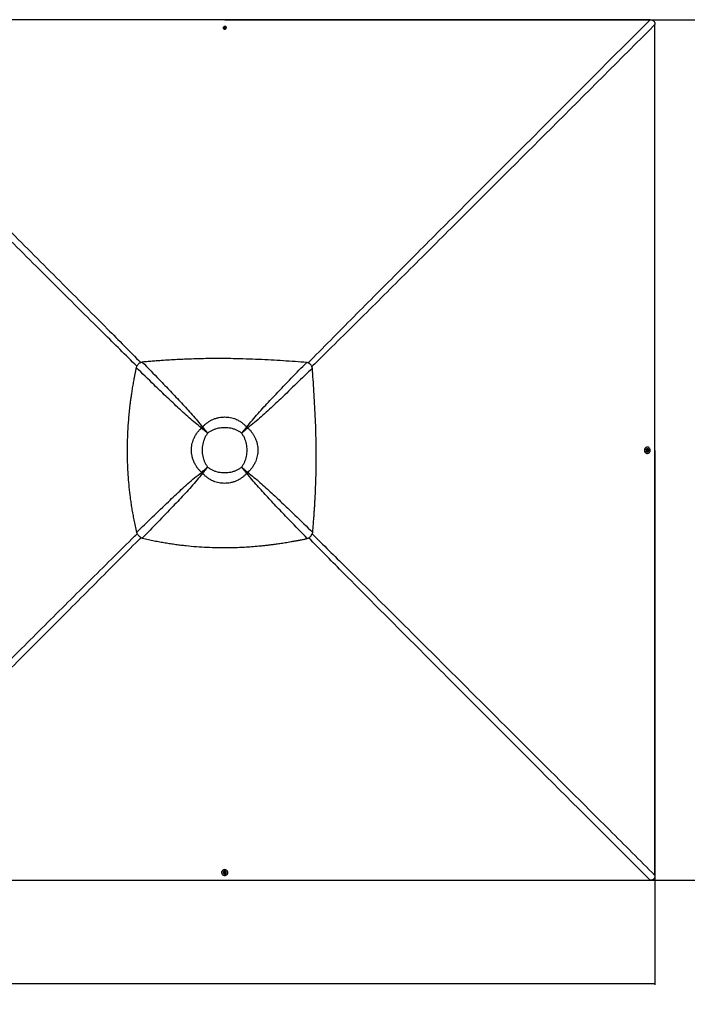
# Paper-space layout '2.5M DUO In-Ground Anchor' of a CAD drawing. Header units: millimetres. Extents: x 20 to 19291, y 40 to 15516.
# Tile 78 of 105: x 8423 to 12406, y 9280 to 15158. Entities that reach past the tile are written whole.
import ezdxf

# ---------------------------------------------------------------- set-up
doc = ezdxf.new("R2010")
doc.units = ezdxf.units.MM
doc.layers.add('COMPONENT_GEOMETRY', color=7, linetype='Continuous')
doc.styles.add('SLDTEXTSTYLE1', font='TXT', dxfattribs={"width": 0.75})
doc.dimstyles.new('SLDDIMSTYLE0', dxfattribs={"dimtxt": 150, "dimasz": 6.604, "dimexe": 0, "dimexo": 0.0625, "dimgap": 37.5, "dimtad": 0, "dimtih": 1, "dimtoh": 1, "dimdec": 0, "dimlfac": 0.5, "dimrnd": 1e-09, "dimzin": 12, "dimdsep": 46, "dimtxsty": 'SLDTEXTSTYLE1', "dimsah": 1, "dimcen": 0.09, "dimadec": 0, "dimazin": 3, "dimtfac": 1, "dimtdec": 0, "dimtofl": 0, "dimtmove": 0, "dimatfit": 3, "dimfxl": 1, "dimfrac": 2, "dimtolj": 1, "dimtzin": 12, "dimarcsym": 0})

# ---------------------------------------------------------------- blocks, each defined once
blk = doc.blocks.new('_D_13')
at = {"layer": 'COMPONENT_GEOMETRY', "color": 7, "ltscale": 2}
for p, q in [((9647.1, 15157.6), (12938.2, 15157.6)), ((12931.9, 15157.6), (12931.9, 12708.1)), ((12931.9, 10020.4), (12931.9, 12469.9)), ((9647.1, 10020.4), (12938.2, 10020.4))]:
    blk.add_line(p, q, dxfattribs=at)
for points in [[(12931.9, 15157.6), (12930.9, 15151), (12932.9, 15151)], [(12931.9, 10020.4), (12932.9, 10027), (12930.9, 10027)]]:
    blk.add_solid(points, dxfattribs=at)
at = {"layer": 'COMPONENT_GEOMETRY', "color": 7, "ltscale": 2, "insert": (12710.2, 12663.3), "char_height": 150, "attachment_point": 1, "style": 'SLDTEXTSTYLE1'}
blk.add_mtext('2569', dxfattribs=at)
blk = doc.blocks.new('_D_15')
at = {"layer": 'COMPONENT_GEOMETRY', "color": 7, "ltscale": 2}
for p, q in [((1621.3, 12586.5), (1621.3, 9396.1)), ((12213.2, 12586.5), (12213.2, 9396.1)), ((1621.3, 9402.4), (6695.6, 9402.4)), ((12213.2, 9402.4), (7138.9, 9402.4))]:
    blk.add_line(p, q, dxfattribs=at)
for points in [[(1621.3, 9402.4), (1627.9, 9401.4), (1627.9, 9403.4)], [(12213.2, 9402.4), (12206.6, 9403.4), (12206.6, 9401.4)]]:
    blk.add_solid(points, dxfattribs=at)
at = {"layer": 'COMPONENT_GEOMETRY', "color": 7, "ltscale": 2, "insert": (6695.6, 9476.7), "char_height": 150, "attachment_point": 1, "style": 'SLDTEXTSTYLE1'}
blk.add_mtext('5296', dxfattribs=at)

psp = doc.layouts.new('2.5M DUO In-Ground Anchor')

# ---------------------------------------------------------------- linework, layer by layer
at = {"color": 7, "linetype": 'Continuous', "lineweight": 25, "ltscale": 2}
for p, q in [((9642.89, 15111.86), (9644.87, 15114.36)), ((9644.37, 15109.11), (9642.89, 15111.86)), ((9643.37, 15110.97), (9643.88, 15111.61)), ((9643.88, 15111.61), (9644.87, 15112.86)), ((9647.82, 15108.86), (9644.37, 15109.11)), ((9644.87, 15114.36), (9648.32, 15114.11)), ((9644.87, 15112.86), (9644.87, 15114.36)), ((9644.87, 15112.86), (9646.6, 15112.74)), ((9646.6, 15112.74), (9648.32, 15112.61)), ((9649.8, 15111.36), (9647.82, 15108.86)), ((9648.32, 15114.11), (9649.8, 15111.36)), ((9648.32, 15112.61), (9648.32, 15114.11)), ((9648.32, 15112.61), (9649.06, 15111.24)), ((9649.06, 15111.24), (9649.32, 15110.76)), ((10157.4, 13099.89), (10157.29, 13100)), ((9508.99, 12719.63), (9507.86, 12720.54)), ((9513.97, 12724.61), (9513.06, 12725.74)), ((9770.99, 12716.66), (9770.99, 12716.66)), ((9774.39, 12713.26), (9774.39, 12713.26)), ((9777.37, 12724.62), (9778.28, 12725.76)), ((9782.36, 12719.64), (9783.49, 12720.55)), ((12168.02, 12606.05), (12166.35, 12606.05)), ((12167.94, 12585.78), (12168.19, 12589.23)), ((12170.45, 12583.81), (12167.94, 12585.78)), ((12168.41, 12596.76), (12168.05, 12596.75)), ((12168.19, 12589.23), (12170.94, 12590.71)), ((12170.33, 12584.54), (12169.85, 12584.28)), ((12170.06, 12590.24), (12170.71, 12589.72)), ((12171.71, 12585.28), (12170.33, 12584.54)), ((12173.2, 12585.29), (12170.45, 12583.81)), ((12170.71, 12589.72), (12171.96, 12588.74)), ((12170.94, 12590.71), (12173.45, 12588.74)), ((12171.83, 12587.01), (12171.71, 12585.28)), ((12171.71, 12585.28), (12173.2, 12585.29)), ((12171.96, 12588.74), (12171.83, 12587.01)), ((12171.96, 12588.74), (12173.45, 12588.74)), ((12173.45, 12588.74), (12173.2, 12585.29)), ((12166.45, 12568.45), (12168.12, 12568.45)), ((12168.09, 12577.75), (12168.46, 12577.76)), ((9516.94, 12462.61), (9516.94, 12462.61)), ((9508.98, 12456.23), (9507.84, 12455.32)), ((9513.96, 12451.25), (9513.05, 12450.11)), ((9520.34, 12459.21), (9520.34, 12459.21)), ((9777.38, 12451.23), (9778.29, 12450.09)), ((9782.37, 12456.22), (9783.51, 12455.31)), ((9133.71, 12076.2), (9133.6, 12076.31)), ((9627.55, 10067.25), (9627.55, 10065.58)), ((9636.85, 10065.56), (9636.85, 10065.19)), ((9642.89, 10063.15), (9644.86, 10065.66)), ((9644.37, 10060.4), (9642.89, 10063.15)), ((9643.63, 10063.27), (9643.37, 10063.76)), ((9644.38, 10061.89), (9643.63, 10063.27)), ((9644.38, 10061.89), (9644.37, 10060.4)), ((9647.82, 10060.15), (9644.37, 10060.4)), ((9646.1, 10061.77), (9644.38, 10061.89)), ((9644.86, 10065.66), (9648.31, 10065.41)), ((9647.83, 10061.64), (9646.1, 10061.77)), ((9649.79, 10062.66), (9647.82, 10060.15)), ((9647.83, 10061.64), (9647.82, 10060.15)), ((9648.81, 10062.9), (9647.83, 10061.64)), ((9648.31, 10065.41), (9649.79, 10062.66)), ((9649.32, 10063.54), (9648.81, 10062.9)), ((9655.85, 10065.15), (9655.85, 10065.51)), ((9665.15, 10065.49), (9665.15, 10067.16))]:
    psp.add_line(p, q, dxfattribs=at)
at = {"color": 8, "linetype": 'Continuous', "lineweight": 25, "ltscale": 2}
for p, q in [((9516.95, 12713.25), (9509.29, 12719.92)), ((9513.68, 12724.31), (9520.35, 12716.65)), ((9770.99, 12716.66), (9777.66, 12724.33)), ((9782.06, 12719.93), (9774.39, 12713.26)), ((9509.27, 12455.94), (9516.94, 12462.61)), ((9774.4, 12462.6), (9782.07, 12455.92)), ((9520.34, 12459.21), (9513.67, 12451.54)), ((9777.68, 12451.53), (9771, 12459.2))]:
    psp.add_line(p, q, dxfattribs=at)
at = {"color": 7, "linetype": 'Continuous', "lineweight": 25, "ltscale": 2, "flags": 128}
for points in [[(9644.6, 15157.57), (8363.41, 15157.59), (7160.69, 15157.65)], [(9642.57, 15116.98), (9642.1, 15116.79), (9639.96, 15115.5), (9638.3, 15113.76), (9637.24, 15111.69), (9636.85, 15109.45), (9637.17, 15107.2), (9638.17, 15105.1), (9639.77, 15103.32), (9641.86, 15101.99), (9644.29, 15101.2), (9646.87, 15101.01), (9649.41, 15101.45), (9651.72, 15102.46), (9653.64, 15103.99), (9655.01, 15105.92), (9655.74, 15108.09), (9655.78, 15110.36), (9655.12, 15112.56), (9653.8, 15114.51), (9651.94, 15116.08), (9650.1, 15117)], [(9646.74, 15115.77), (9644.89, 15115.58), (9643.27, 15114.79), (9642.12, 15113.52), (9641.61, 15111.95), (9641.82, 15110.34), (9642.72, 15108.91), (9644.17, 15107.9), (9645.95, 15107.46), (9647.8, 15107.64), (9649.42, 15108.43), (9650.57, 15109.71), (9651.08, 15111.27), (9650.87, 15112.89), (9649.97, 15114.31), (9648.52, 15115.32), (9646.74, 15115.77)], [(12184.52, 15157.66), (10925.8, 15157.59), (9644.6, 15157.57)], [(9649.27, 15110.7), (9649.21, 15110.92), (9649.06, 15111.24)], [(12213.16, 12589), (12213.19, 13870.2), (12213.25, 15128.9)], [(12166.35, 12606.05), (12165.7, 12606.03), (12162.49, 12605.52), (12159.44, 12604.3), (12156.65, 12602.43), (12154.23, 12599.98), (12152.29, 12597.03), (12150.88, 12593.71), (12150.08, 12590.15), (12149.89, 12586.47), (12150.35, 12582.82), (12151.42, 12579.34), (12153.06, 12576.16), (12155.22, 12573.41), (12157.81, 12571.2), (12160.73, 12569.6), (12163.86, 12568.67), (12166.45, 12568.45)], [(12171.98, 12568.98), (12175.03, 12570.2), (12177.82, 12572.07), (12180.23, 12574.53), (12182.18, 12577.47), (12183.59, 12580.79), (12184.39, 12584.36), (12184.57, 12588.04), (12184.12, 12591.69), (12183.05, 12595.17), (12181.4, 12598.34), (12179.25, 12601.09), (12176.66, 12603.31), (12173.74, 12604.91), (12170.6, 12605.83), (12167.37, 12606.04), (12164.16, 12605.52), (12161.11, 12604.31), (12158.32, 12602.44), (12155.91, 12599.98), (12153.96, 12597.04), (12152.55, 12593.72), (12151.75, 12590.15), (12151.57, 12586.47), (12152.02, 12582.82), (12153.09, 12579.34), (12154.74, 12576.17), (12156.89, 12573.42), (12159.48, 12571.2), (12162.4, 12569.6), (12165.54, 12568.68), (12168.77, 12568.47), (12171.98, 12568.98)], [(12168.05, 12596.75), (12165.92, 12596.44), (12163.83, 12595.44), (12162.05, 12593.83), (12160.71, 12591.74), (12159.92, 12589.32), (12159.74, 12586.74), (12160.17, 12584.2), (12161.19, 12581.88), (12162.72, 12579.97), (12164.64, 12578.59), (12166.82, 12577.86), (12168.09, 12577.75)], [(12176.14, 12590.91), (12175.89, 12591.51), (12174.61, 12593.64), (12172.86, 12595.3), (12170.79, 12596.37), (12168.54, 12596.75), (12166.29, 12596.44), (12164.19, 12595.44), (12162.41, 12593.84), (12161.07, 12591.74), (12160.28, 12589.32), (12160.1, 12586.74), (12160.53, 12584.2), (12161.55, 12581.89), (12163.08, 12579.97), (12165.01, 12578.6), (12167.19, 12577.86), (12169.46, 12577.83), (12171.66, 12578.49), (12173.61, 12579.8), (12175.19, 12581.67), (12176.15, 12583.64)], [(12174.86, 12586.87), (12174.67, 12588.71), (12173.88, 12590.33), (12172.6, 12591.49), (12171.04, 12591.99), (12169.42, 12591.78), (12167.99, 12590.88), (12166.98, 12589.43), (12166.54, 12587.65), (12166.72, 12585.81), (12167.51, 12584.19), (12168.79, 12583.04), (12170.36, 12582.53), (12171.97, 12582.74), (12173.4, 12583.64), (12174.41, 12585.09), (12174.86, 12586.87)], [(12169.79, 12584.33), (12170.01, 12584.4), (12170.33, 12584.54)], [(12213.25, 10049.1), (12213.19, 11307.81), (12213.16, 12589)], [(9665.15, 10067.16), (9665.13, 10067.9), (9664.62, 10071.11), (9663.39, 10074.16), (9661.52, 10076.95), (9659.06, 10079.37), (9656.11, 10081.31), (9652.79, 10082.72), (9649.22, 10083.53), (9645.54, 10083.71), (9641.89, 10083.25), (9638.42, 10082.18), (9635.24, 10080.54), (9632.5, 10078.38), (9630.29, 10075.79), (9628.69, 10072.87), (9627.77, 10069.74), (9627.55, 10067.25)], [(9628.08, 10061.63), (9629.3, 10058.57), (9631.18, 10055.78), (9633.64, 10053.37), (9636.58, 10051.42), (9639.91, 10050.02), (9643.48, 10049.21), (9647.15, 10049.03), (9650.8, 10049.48), (9654.28, 10050.55), (9657.45, 10052.2), (9660.2, 10054.36), (9662.41, 10056.94), (9664.01, 10059.86), (9664.93, 10063), (9665.13, 10066.23), (9664.61, 10069.44), (9663.39, 10072.49), (9661.52, 10075.28), (9659.06, 10077.7), (9656.11, 10079.64), (9652.79, 10081.05), (9649.22, 10081.85), (9645.54, 10082.04), (9641.89, 10081.58), (9638.41, 10080.51), (9635.24, 10078.87), (9632.49, 10076.71), (9630.28, 10074.12), (9628.68, 10071.2), (9627.77, 10068.07), (9627.56, 10064.83), (9628.08, 10061.63)], [(9655.85, 10065.51), (9655.53, 10067.68), (9654.53, 10069.77), (9652.92, 10071.56), (9650.82, 10072.89), (9648.4, 10073.68), (9645.82, 10073.87), (9643.28, 10073.43), (9640.97, 10072.41), (9639.05, 10070.89), (9637.68, 10068.96), (9636.95, 10066.78), (9636.85, 10065.56)], [(9649.96, 10057.45), (9650.61, 10057.71), (9652.74, 10058.99), (9654.4, 10060.74), (9655.46, 10062.81), (9655.85, 10065.06), (9655.53, 10067.31), (9654.52, 10069.41), (9652.92, 10071.19), (9650.82, 10072.53), (9648.4, 10073.32), (9645.82, 10073.5), (9643.28, 10073.07), (9640.97, 10072.05), (9639.05, 10070.52), (9637.68, 10068.6), (9636.95, 10066.42), (9636.92, 10064.14), (9637.59, 10061.94), (9638.9, 10059.99), (9640.77, 10058.41), (9642.7, 10057.46)], [(9645.96, 10058.75), (9647.8, 10058.93), (9649.42, 10059.72), (9650.57, 10061), (9651.07, 10062.57), (9650.86, 10064.18), (9649.96, 10065.61), (9648.51, 10066.62), (9646.72, 10067.07), (9644.88, 10066.88), (9643.26, 10066.09), (9642.11, 10064.81), (9641.61, 10063.25), (9641.82, 10061.63), (9642.72, 10060.2), (9644.17, 10059.19), (9645.96, 10058.75)], [(9643.42, 10063.82), (9643.49, 10063.59), (9643.63, 10063.27)], [(7104.7, 10020.35), (8363.41, 10020.41), (9644.6, 10020.44)], [(9644.6, 10020.44), (10925.8, 10020.41), (12184.5, 10020.35)]]:
    psp.add_lwpolyline(points, dxfattribs=at)
at = {"color": 7, "linetype": 'Continuous', "lineweight": 25, "ltscale": 4}
for centre, radius, start, end in [((9646.36, 15107.05), 10.63, 85.896727, 110.879372), ((9645.83, 15110.06), 2.49, 141.486921, 162.412626), ((9646.31, 15109.58), 3.17, 84.919331, 140.170115), ((9646.45, 15109.73), 3.02, 30.157741, 87.30386), ((9646.36, 15107.05), 10.63, 69.402429, 85.896727), ((9689.94, 12543.66), 253.85, 134.168908, 135.831092), ((9683.73, 12549.87), 243.62, 134.171646, 135.828354), ((9635.42, 12598.18), 165.15, 134.166878, 135.833122), ((9655.7, 12597.97), 165.47, 44.167211, 45.831723), ((9655.75, 12597.92), 165.47, 44.189707, 45.854338), ((9608.31, 12550.44), 242.73, 44.18987, 45.854207), ((9601.59, 12543.72), 253.68, 44.189687, 45.854558), ((12169.15, 12587.76), 2.51, 51.570981, 72.555299), ((12168.82, 12587.15), 3.01, 300.087499, 357.301974), ((12168.68, 12587.29), 3.16, 354.915539, 50.229599), ((12166.16, 12587.25), 10.63, 355.890626, 20.11858), ((12166.16, 12587.25), 10.63, 340.164822, 355.890626), ((9635.64, 12577.91), 165.47, 224.168277, 225.832789), ((9635.68, 12577.86), 165.47, 224.145662, 225.810293), ((9657.42, 12576.18), 163.05, 314.154564, 315.845436), ((9689.88, 12632.01), 253.68, 224.145442, 225.810313), ((9683.16, 12625.29), 242.73, 224.145793, 225.81013), ((9610.33, 12623.27), 239.79, 314.156872, 315.843128), ((9604.59, 12629.01), 249.36, 314.152361, 315.847639), ((9646.35, 10067.45), 10.63, 249.88142, 265.89116), ((9646.25, 10064.79), 3.02, 210.162628, 267.272028), ((9646.35, 10067.45), 10.63, 265.89116, 289.835178), ((9646.38, 10064.91), 3.16, 264.895427, 320.271418), ((9646.87, 10064.44), 2.48, 321.542825, 342.475455)]:
    psp.add_arc(centre, radius, start, end, dxfattribs=at)
at = {"color": 8, "linetype": 'Continuous', "lineweight": 25, "ltscale": 2}
for points, knots in [([(10143.88, 13108.88), (10154.36, 13119.52), (10256.32, 13223.01), (10450.39, 13418.91), (10726.49, 13696.34), (11187.19, 14158.39), (11673.18, 14645.51), (12067.18, 15040.13), (12184.52, 15157.66)], [0, 0, 0, 0, 0.0155106, 0.1508813, 0.2862525, 0.4216235, 0.8277561, 1, 1, 1, 1]), ([(12213.25, 15128.9), (12006.61, 14922.22), (11612.33, 14527.89), (11125.6, 14041.55), (10753.23, 13669.61), (10476.05, 13393.28), (10280.33, 13199.04), (10176.94, 13097.01), (10166.33, 13086.53)], [0, 0, 0, 0, 0.30314305, 0.57838418, 0.71375935, 0.84913448, 0.9845092, 1, 1, 1, 1]), ([(9121.69, 13089.51), (9055.29, 13155.13), (8886.69, 13321.79), (8616.67, 13590.64), (8412.97, 13793.76), (8311.12, 13895.32)], [0, 0, 0, 0, 0.2451746, 0.6225868, 1, 1, 1, 1]), ([(8338.28, 13922.48), (8439.84, 13820.63), (8642.96, 13616.93), (8912.31, 13346.43), (9079.44, 13177.33), (9145.55, 13110.44)], [0, 0, 0, 0, 0.3767289, 0.7534585, 1, 1, 1, 1]), ([(7075.95, 10049.08), (7282.85, 10255.66), (7677.47, 10649.66), (8164.65, 11135.58), (8537.26, 11507.12), (8814.69, 11783.21), (9010.37, 11977.07), (9113.65, 12078.82), (9124.07, 12089.09)], [0, 0, 0, 0, 0.3033445, 0.5785585, 0.7139722, 0.849386, 0.9847993, 1, 1, 1, 1]), ([(9146.6, 12066.8), (9136.28, 12056.34), (9034.4, 11953.11), (8840.32, 11757.55), (8563.99, 11480.37), (8102.88, 11018.73), (7616.47, 10532.03), (7222.13, 10137.76), (7104.7, 10020.35)], [0, 0, 0, 0, 0.0152626, 0.1506687, 0.2860752, 0.4214817, 0.8277205, 1, 1, 1, 1]), ([(12184.5, 10020.35), (11977.93, 10227.08), (11573.03, 10632.28), (11063.61, 11142.47), (10656.28, 11550.93), (10381.63, 11826.8), (10212.23, 11998.19), (10146.9, 12064.28)], [0, 0, 0, 0, 0.3037022, 0.5952804, 0.7492991, 0.9033177, 1, 1, 1, 1]), ([(10167.85, 12088.16), (10234.43, 12022.34), (10406.31, 11852.46), (10682.67, 11577.32), (11207.28, 11054.17), (11717.38, 10544.62), (12122.58, 10139.71), (12213.25, 10049.1)], [0, 0, 0, 0, 0.09733053, 0.25123864, 0.40514676, 0.86688705, 1, 1, 1, 1])]:
    psp.add_open_spline(points, degree=3, knots=knots, dxfattribs=at)
at = {"color": 7, "linetype": 'Continuous', "lineweight": 25, "ltscale": 2}
for points, knots in [([(12184.52, 15157.66), (12186.47, 15157.59), (12190.37, 15157.46), (12195.53, 15156.34), (12199.85, 15154.64), (12203.33, 15152.57), (12206.38, 15149.88), (12209.57, 15145.8), (12211.84, 15140.54), (12213.08, 15134.47), (12213.19, 15130.76), (12213.25, 15128.9)], [0, 0, 0, 0, 0.1264192, 0.2525731, 0.3394656, 0.4262592, 0.5136591, 0.6010767, 0.7596722, 0.8797268, 1, 1, 1, 1]), ([(9154.14, 13113.6), (9150.31, 13112.39), (9144.41, 13110.53), (9137.21, 13106.38), (9132.05, 13102.52), (9127.42, 13097.97), (9123.51, 13092.87), (9120.26, 13087.36), (9118.7, 13083.48), (9117.9, 13081.5)], [0, 0, 0, 0, 0.2383648, 0.366381, 0.4913274, 0.6205369, 0.7504462, 0.8732425, 1, 1, 1, 1]), ([(10135.15, 13111.87), (10112.31, 13113.39), (10065.91, 13116.5), (9995.31, 13121.15), (9922.79, 13125.51), (9848.54, 13129.3), (9772.6, 13132.27), (9703.72, 13134), (9642.1, 13134.74), (9587.93, 13134.79), (9532.61, 13134.21), (9475.91, 13132.95), (9422.91, 13131.15), (9373.55, 13128.95), (9327.72, 13126.51), (9286.83, 13123.96), (9251.01, 13121.48), (9220.36, 13119.17), (9187.94, 13116.57), (9165.69, 13114.62), (9154.14, 13113.6)], [0, 0, 0, 0, 0.0699473, 0.1421134, 0.216098, 0.2918514, 0.3691691, 0.4481614, 0.5022531, 0.5573435, 0.6135897, 0.6711755, 0.7305479, 0.7755282, 0.8220901, 0.8707305, 0.900633, 0.9317723, 0.9646053, 1, 1, 1, 1]), ([(9154.14, 13113.6), (9188.35, 13078.52), (9244.79, 13020.63), (9322.81, 12939.47), (9377.3, 12881.57), (9420.45, 12834.88), (9452.34, 12799.43), (9483.52, 12763.32), (9503.22, 12738.27), (9513.06, 12725.74)], [0, 0, 0, 0, 0.277691, 0.4581332, 0.6385721, 0.7289392, 0.8193281, 0.909681, 1, 1, 1, 1]), ([(9778.28, 12725.76), (9789.1, 12739.53), (9810.74, 12767.09), (9845.03, 12806.79), (9880.19, 12845.71), (9916.03, 12884), (9970.25, 12941.3), (10043.07, 13017.45), (10104.46, 13080.4), (10135.15, 13111.87)], [0, 0, 0, 0, 0.0997859, 0.1996026, 0.2994792, 0.3993829, 0.499242, 0.7496195, 1, 1, 1, 1]), ([(10157.29, 13100), (10156.21, 13101.01), (10154.06, 13103.02), (10150.46, 13105.57), (10146.2, 13108.01), (10141.11, 13110.24), (10137.17, 13111.31), (10135.15, 13111.87)], [0, 0, 0, 0, 0.17441881, 0.34671579, 0.51849811, 0.75323124, 1, 1, 1, 1]), ([(9117.9, 13081.5), (9117.45, 13079.36), (9116.46, 13074.64), (9114.86, 13066.94), (9113.03, 13057.99), (9111.12, 13048.47), (9109.31, 13039.31), (9107.71, 13031.05), (9106.38, 13024.08), (9105.23, 13018.01), (9104.25, 13012.74), (9102.61, 13003.81), (9100.41, 12991.65), (9097.62, 12975.59), (9094.98, 12959.79), (9092.42, 12943.88), (9089.49, 12924.89), (9086.3, 12902.99), (9082.96, 12878.28), (9079.27, 12848.73), (9075.46, 12814.36), (9071.8, 12775.3), (9068.57, 12733.34), (9065.98, 12688.3), (9064.24, 12640.02), (9063.56, 12592.51), (9063.92, 12541.23), (9065.65, 12485.94), (9069.17, 12426.31), (9074.42, 12366.18), (9080.37, 12315.08), (9086.26, 12272.93), (9091.43, 12239.76), (9097.3, 12205.8), (9103.97, 12170.82), (9111.55, 12134.4), (9117.31, 12109.71), (9120.27, 12097.01)], [0, 0, 0, 0, 0.006631, 0.0145572, 0.0237908, 0.0342333, 0.0438975, 0.0520343, 0.0596436, 0.0653695, 0.0706972, 0.075849, 0.0927926, 0.1080689, 0.1250911, 0.1412089, 0.1567762, 0.18317, 0.208079, 0.2321399, 0.2731666, 0.3125487, 0.3506767, 0.4003262, 0.4488407, 0.4965961, 0.5438674, 0.6037328, 0.6637148, 0.7243032, 0.7860831, 0.8191459, 0.8529281, 0.8875307, 0.9233335, 0.9605788, 1, 1, 1, 1]), ([(9507.86, 12720.54), (9495.36, 12730.36), (9470.37, 12750.02), (9434.33, 12781.12), (9398.96, 12812.94), (9352.27, 12856.08), (9294.29, 12910.64), (9212.32, 12989.44), (9153.69, 13046.61), (9117.9, 13081.5)], [0, 0, 0, 0, 0.0896208, 0.1792755, 0.2689653, 0.3586339, 0.5384834, 0.7183364, 1, 1, 1, 1]), ([(10169.27, 13077.74), (10137.9, 13047.09), (10075.16, 12985.79), (9999.18, 12913.01), (9941.96, 12858.75), (9903.61, 12822.79), (9864.64, 12787.52), (9824.88, 12753.11), (9797.29, 12731.4), (9783.49, 12720.55)], [0, 0, 0, 0, 0.2498228, 0.4996427, 0.599725, 0.6998519, 0.7999518, 0.8999911, 1, 1, 1, 1]), ([(10169.27, 13077.74), (10168.92, 13079.1), (10168.22, 13081.76), (10166.82, 13085.59), (10164.8, 13089.99), (10161.87, 13094.95), (10158.9, 13098.23), (10157.4, 13099.89)], [0, 0, 0, 0, 0.1652567, 0.3248562, 0.4794987, 0.7365697, 1, 1, 1, 1]), ([(10171.01, 12096.76), (10171.96, 12107.47), (10173.78, 12128.17), (10176.22, 12158.36), (10178.4, 12186.97), (10180.35, 12214.42), (10182.1, 12241), (10183.67, 12266.84), (10185.47, 12298.83), (10187.33, 12336.72), (10189.1, 12380.36), (10190.59, 12427.51), (10191.68, 12478.21), (10192.22, 12532.48), (10192.15, 12585.65), (10191.41, 12646.62), (10189.69, 12715.18), (10186.72, 12791.12), (10182.92, 12865.37), (10178.57, 12937.9), (10173.91, 13008.49), (10170.8, 13054.9), (10169.27, 13077.74)], [0, 0, 0, 0, 0.0328482, 0.0634837, 0.0925206, 0.1204908, 0.1475322, 0.173883, 0.1995743, 0.2453769, 0.2897482, 0.3329773, 0.3894378, 0.4446269, 0.4987035, 0.5518213, 0.6308143, 0.7081334, 0.7838892, 0.8578772, 0.9300474, 1, 1, 1, 1]), ([(9513.06, 12725.74), (9516.92, 12729.8), (9524.65, 12737.92), (9537.54, 12748.78), (9551.27, 12758.52), (9563.66, 12765.67), (9577.29, 12772.24), (9592.27, 12777.98), (9611.05, 12782.89), (9628.96, 12785.51), (9646.18, 12786.28), (9662.6, 12785.46), (9679.37, 12782.97), (9695.83, 12778.9), (9708.32, 12774.49), (9721.66, 12768.76), (9735.75, 12761.37), (9752.99, 12749.59), (9767.16, 12737.55), (9775.1, 12729.13), (9778.28, 12725.76)], [0, 0, 0, 0, 0.0559728, 0.1121692, 0.1683421, 0.2242827, 0.2551477, 0.3196487, 0.3843511, 0.4488456, 0.5000458, 0.55625, 0.6127279, 0.6692104, 0.7254198, 0.7449451, 0.8144331, 0.8841666, 0.9536909, 1, 1, 1, 1]), ([(9507.84, 12455.32), (9503.79, 12459.18), (9495.66, 12466.91), (9484.81, 12479.8), (9475.07, 12493.53), (9467.92, 12505.92), (9461.36, 12519.54), (9455.62, 12534.52), (9450.71, 12553.3), (9448.09, 12571.21), (9447.32, 12588.43), (9448.14, 12604.84), (9450.63, 12621.62), (9454.7, 12638.08), (9459.11, 12650.57), (9464.84, 12663.91), (9472.23, 12678), (9484.02, 12695.24), (9496.06, 12709.41), (9504.49, 12717.36), (9507.86, 12720.54)], [0, 0, 0, 0, 0.0559729, 0.1121696, 0.1683431, 0.2242841, 0.2550951, 0.319597, 0.3843013, 0.4487964, 0.4999799, 0.5561838, 0.6126616, 0.669144, 0.7253536, 0.7448925, 0.8143865, 0.8841261, 0.9536562, 1, 1, 1, 1]), ([(9544.38, 12689.22), (9540.17, 12692.79), (9531.79, 12699.88), (9519.49, 12710.44), (9511.73, 12717.18), (9507.86, 12720.54)], [0, 0, 0, 0, 0.3362883, 0.6695364, 1, 1, 1, 1]), ([(9544.38, 12689.22), (9540.3, 12692.68), (9532.18, 12699.58), (9520.27, 12709.82), (9512.74, 12716.37), (9508.99, 12719.63)], [0, 0, 0, 0, 0.3362903, 0.6695377, 1, 1, 1, 1]), ([(9513.06, 12725.74), (9516.42, 12721.88), (9523.17, 12714.11), (9533.72, 12701.82), (9540.81, 12693.43), (9544.38, 12689.22)], [0, 0, 0, 0, 0.3304636, 0.6637117, 1, 1, 1, 1]), ([(9513.97, 12724.61), (9517.23, 12720.86), (9523.78, 12713.33), (9534.03, 12701.42), (9540.92, 12693.3), (9544.38, 12689.22)], [0, 0, 0, 0, 0.3304623, 0.66370973, 1, 1, 1, 1]), ([(9746.95, 12689.22), (9742.1, 12692.73), (9732.36, 12699.75), (9716.25, 12707.88), (9699.35, 12714.26), (9681.78, 12718.7), (9663.82, 12721.34), (9645.67, 12722.22), (9627.53, 12721.35), (9609.56, 12718.7), (9591.99, 12714.27), (9575.09, 12707.88), (9558.98, 12699.75), (9549.24, 12692.73), (9544.38, 12689.22)], [0, 0, 0, 0, 0.0828302, 0.1660049, 0.248916, 0.3325049, 0.416331, 0.4999631, 0.5835995, 0.6674289, 0.751021, 0.8339532, 0.9171485, 1, 1, 1, 1]), ([(9746.95, 12689.22), (9750.52, 12693.43), (9757.62, 12701.82), (9768.17, 12714.12), (9774.92, 12721.89), (9778.28, 12725.76)], [0, 0, 0, 0, 0.3362929, 0.6695404, 1, 1, 1, 1]), ([(9746.95, 12689.22), (9750.42, 12693.3), (9757.31, 12701.43), (9767.56, 12713.34), (9774.11, 12720.87), (9777.37, 12724.62)], [0, 0, 0, 0, 0.3362943, 0.6695416, 1, 1, 1, 1]), ([(9783.49, 12720.55), (9779.62, 12717.19), (9771.85, 12710.44), (9759.55, 12699.89), (9751.17, 12692.79), (9746.95, 12689.22)], [0, 0, 0, 0, 0.33046619, 0.66371278, 1, 1, 1, 1]), ([(9782.35, 12719.64), (9778.6, 12716.38), (9771.07, 12709.83), (9759.16, 12699.58), (9751.03, 12692.68), (9746.95, 12689.22)], [0, 0, 0, 0, 0.3304652, 0.6637114, 1, 1, 1, 1]), ([(9783.49, 12720.55), (9787.55, 12716.69), (9795.67, 12708.96), (9806.53, 12696.07), (9816.28, 12682.35), (9823.43, 12669.95), (9830, 12656.32), (9835.74, 12641.33), (9840.66, 12622.55), (9843.28, 12604.64), (9844.04, 12587.42), (9843.22, 12571.01), (9840.74, 12554.23), (9836.67, 12537.77), (9832.26, 12525.28), (9826.53, 12511.94), (9819.14, 12497.86), (9807.36, 12480.61), (9795.31, 12466.44), (9786.88, 12458.49), (9783.51, 12455.31)], [0, 0, 0, 0, 0.0559647, 0.1121535, 0.168318, 0.224251, 0.2551861, 0.3196732, 0.3843622, 0.4488427, 0.5000464, 0.556242, 0.6127124, 0.6691866, 0.7253884, 0.7449072, 0.8143824, 0.8841036, 0.9536151, 1, 1, 1, 1]), ([(9544.38, 12689.22), (9540.87, 12684.36), (9533.85, 12674.62), (9525.72, 12658.51), (9519.34, 12641.61), (9514.9, 12624.04), (9512.25, 12606.07), (9511.38, 12587.93), (9512.26, 12569.78), (9514.9, 12551.82), (9519.34, 12534.25), (9525.72, 12517.36), (9533.85, 12501.24), (9540.88, 12491.51), (9544.38, 12486.65)], [0, 0, 0, 0, 0.0828515, 0.1660468, 0.248979, 0.3325711, 0.4164005, 0.5000369, 0.583669, 0.6674951, 0.751084, 0.8339951, 0.9171698, 1, 1, 1, 1]), ([(9746.95, 12486.65), (9750.46, 12491.51), (9757.48, 12501.25), (9765.61, 12517.36), (9771.99, 12534.26), (9776.42, 12551.82), (9779.07, 12569.79), (9779.94, 12587.93), (9779.07, 12606.07), (9776.43, 12624.03), (9771.99, 12641.6), (9765.61, 12658.5), (9757.48, 12674.62), (9750.46, 12684.36), (9746.95, 12689.22)], [0, 0, 0, 0, 0.0828378, 0.1660187, 0.2489374, 0.332519, 0.4163383, 0.4999637, 0.583592, 0.6674143, 0.7509992, 0.8339391, 0.9171418, 1, 1, 1, 1]), ([(9507.84, 12455.32), (9511.71, 12458.68), (9519.48, 12465.43), (9531.78, 12475.98), (9540.17, 12483.08), (9544.38, 12486.65)], [0, 0, 0, 0, 0.3304596, 0.6637071, 1, 1, 1, 1]), ([(9508.98, 12456.23), (9512.73, 12459.49), (9520.26, 12466.04), (9532.17, 12476.29), (9540.3, 12483.19), (9544.38, 12486.65)], [0, 0, 0, 0, 0.3304584, 0.6637057, 1, 1, 1, 1]), ([(9544.38, 12486.65), (9540.81, 12482.44), (9533.71, 12474.05), (9523.16, 12461.75), (9516.41, 12453.98), (9513.05, 12450.11)], [0, 0, 0, 0, 0.33628722, 0.66953381, 1, 1, 1, 1]), ([(9544.38, 12486.65), (9540.92, 12482.57), (9534.02, 12474.44), (9523.78, 12462.53), (9517.23, 12455), (9513.97, 12451.25)], [0, 0, 0, 0, 0.3362886, 0.6695348, 1, 1, 1, 1]), ([(9544.38, 12486.65), (9549.24, 12483.14), (9558.98, 12476.12), (9575.1, 12467.99), (9592, 12461.61), (9609.57, 12457.17), (9627.53, 12454.53), (9645.67, 12453.66), (9663.81, 12454.53), (9681.78, 12457.18), (9699.35, 12461.61), (9716.24, 12467.99), (9732.36, 12476.12), (9742.09, 12483.14), (9746.95, 12486.65)], [0, 0, 0, 0, 0.0828582, 0.1660609, 0.2490008, 0.3325857, 0.416408, 0.5000363, 0.5836617, 0.667481, 0.7510626, 0.8339813, 0.9171622, 1, 1, 1, 1]), ([(9778.29, 12450.09), (9774.93, 12453.97), (9768.18, 12461.74), (9757.62, 12474.04), (9750.52, 12482.43), (9746.95, 12486.65)], [0, 0, 0, 0, 0.3304605, 0.6637126, 1, 1, 1, 1]), ([(9746.95, 12486.65), (9751.17, 12483.08), (9759.56, 12475.98), (9771.86, 12465.42), (9779.64, 12458.67), (9783.51, 12455.31)], [0, 0, 0, 0, 0.3362874, 0.6695395, 1, 1, 1, 1]), ([(9746.95, 12486.65), (9751.04, 12483.18), (9759.17, 12476.29), (9771.08, 12466.04), (9778.62, 12459.48), (9782.37, 12456.22)], [0, 0, 0, 0, 0.3362935, 0.6695444, 1, 1, 1, 1]), ([(9777.38, 12451.23), (9774.12, 12454.98), (9767.57, 12462.52), (9757.31, 12474.44), (9750.42, 12482.56), (9746.95, 12486.65)], [0, 0, 0, 0, 0.33045563, 0.66370648, 1, 1, 1, 1]), ([(9120.27, 12097.01), (9151.79, 12127.76), (9214.83, 12189.25), (9291.16, 12262.27), (9348.65, 12316.69), (9387.18, 12352.76), (9426.32, 12388.15), (9466.26, 12422.66), (9493.98, 12444.44), (9507.84, 12455.32)], [0, 0, 0, 0, 0.2498232, 0.4996433, 0.5997256, 0.6998528, 0.7999525, 0.8999917, 1, 1, 1, 1]), ([(9513.05, 12450.11), (9502.18, 12436.29), (9480.43, 12408.65), (9445.97, 12368.83), (9410.63, 12329.8), (9374.61, 12291.39), (9320.13, 12233.93), (9246.95, 12157.55), (9185.26, 12094.42), (9154.42, 12062.86)], [0, 0, 0, 0, 0.0997858, 0.1996022, 0.2994789, 0.3993828, 0.499242, 0.7496195, 1, 1, 1, 1]), ([(9778.29, 12450.09), (9774.43, 12446.04), (9766.7, 12437.91), (9753.81, 12427.06), (9740.09, 12417.32), (9727.69, 12410.16), (9714.07, 12403.6), (9699.08, 12397.86), (9680.3, 12392.94), (9662.39, 12390.32), (9645.18, 12389.56), (9628.76, 12390.38), (9611.98, 12392.87), (9595.53, 12396.93), (9583.03, 12401.34), (9569.69, 12407.07), (9555.61, 12414.46), (9538.36, 12426.25), (9524.19, 12438.3), (9516.24, 12446.73), (9513.05, 12450.11)], [0, 0, 0, 0, 0.0559651, 0.1121538, 0.168319, 0.2242519, 0.255133, 0.3196221, 0.3843118, 0.4487942, 0.4999794, 0.5561759, 0.6126462, 0.6691204, 0.7253221, 0.7448541, 0.8143361, 0.8840629, 0.9535801, 1, 1, 1, 1]), ([(10138.89, 12060.49), (10103.75, 12096.53), (10046.48, 12155.27), (9967.73, 12237.21), (9913.46, 12294.88), (9870.51, 12341.39), (9838.75, 12376.69), (9807.71, 12412.67), (9788.09, 12437.62), (9778.29, 12450.09)], [0, 0, 0, 0, 0.28391314, 0.46280052, 0.64168435, 0.73127361, 0.82088357, 0.91045848, 1, 1, 1, 1]), ([(9783.51, 12455.31), (9795.95, 12445.53), (9820.85, 12425.96), (9856.75, 12395), (9891.98, 12363.31), (9938.49, 12320.36), (9996.24, 12266.02), (10077.58, 12187.85), (10135.67, 12131.21), (10171.01, 12096.76)], [0, 0, 0, 0, 0.0898349, 0.1797028, 0.2696064, 0.3594885, 0.5397671, 0.7200499, 1, 1, 1, 1]), ([(9120.27, 12097.01), (9121.06, 12095.12), (9122.62, 12091.39), (9125.7, 12086.03), (9129.28, 12080.93), (9132.16, 12077.84), (9133.6, 12076.31)], [0, 0, 0, 0, 0.248543, 0.4910205, 0.746733, 1, 1, 1, 1]), ([(9133.71, 12076.2), (9135.24, 12074.77), (9138.32, 12071.9), (9145.08, 12067.06), (9150.71, 12064.53), (9154.42, 12062.86)], [0, 0, 0, 0, 0.25310631, 0.5086841, 1, 1, 1, 1]), ([(9154.42, 12062.86), (9166.55, 12060.03), (9190.17, 12054.51), (9225.02, 12047.22), (9258.53, 12040.76), (9291.08, 12035.04), (9322.86, 12029.98), (9354.09, 12025.5), (9384.84, 12021.56), (9426.14, 12016.88), (9477.98, 12012.18), (9540.49, 12008.36), (9595.31, 12006.61), (9642.71, 12006.2), (9682.89, 12006.58), (9723.54, 12007.71), (9764.87, 12009.61), (9807.13, 12012.34), (9843.48, 12015.38), (9873.82, 12018.35), (9898.02, 12020.98), (9922.97, 12023.95), (9948.89, 12027.31), (9971.73, 12030.53), (9991.39, 12033.48), (10007.69, 12036.04), (10024.82, 12038.84), (10038.75, 12041.22), (10049.4, 12043.09), (10056.5, 12044.36), (10064.01, 12045.72), (10071.99, 12047.19), (10079.56, 12048.61), (10087.12, 12050.05), (10095.03, 12051.58), (10104.37, 12053.41), (10114.23, 12055.39), (10123.62, 12057.31), (10131.71, 12058.98), (10136.65, 12060.02), (10138.89, 12060.49)], [0, 0, 0, 0, 0.03767443, 0.07334541, 0.1076573, 0.14083662, 0.17324109, 0.20494021, 0.23616583, 0.26694793, 0.33053967, 0.3934098, 0.45612749, 0.49621952, 0.53662089, 0.57749207, 0.61907978, 0.66160742, 0.705423, 0.72929993, 0.75372779, 0.77898784, 0.80522101, 0.83271044, 0.84869769, 0.86530193, 0.8825876, 0.90114953, 0.90802233, 0.91526503, 0.92295173, 0.93107846, 0.93978996, 0.94623638, 0.95435248, 0.96412258, 0.97501801, 0.98475669, 0.99307929, 1, 1, 1, 1]), ([(10138.89, 12060.49), (10140.86, 12061.29), (10144.74, 12062.85), (10150.24, 12066.09), (10155.34, 12070), (10159.4, 12074.12), (10162.5, 12078.06), (10164.84, 12081.65), (10168.16, 12087.7), (10169.81, 12092.92), (10171.01, 12096.76)], [0, 0, 0, 0, 0.1264783, 0.2490102, 0.3787297, 0.5077381, 0.591205, 0.6758391, 0.7620561, 1, 1, 1, 1]), ([(12213.25, 10049.1), (12213.19, 10047.15), (12213.06, 10043.24), (12211.94, 10038.08), (12210.23, 10033.75), (12208.16, 10030.27), (12205.46, 10027.22), (12201.39, 10024.03), (12196.12, 10021.76), (12190.06, 10020.52), (12186.35, 10020.41), (12184.5, 10020.35)], [0, 0, 0, 0, 0.126568, 0.2528593, 0.3397622, 0.4265658, 0.5139802, 0.6014078, 0.7600107, 0.8798934, 1, 1, 1, 1])]:
    psp.add_open_spline(points, degree=3, knots=knots, dxfattribs=at)

# ---------------------------------------------------------------- dimensions: what is measured, and where the dimension line sits
at = {"layer": 'COMPONENT_GEOMETRY', "color": 7, "ltscale": 2}
dim = psp.add_linear_dim(base=(12931.88, 10020.44), p1=(9644.6, 15157.57), p2=(9644.6, 10020.44), angle=90, dimstyle='SLDDIMSTYLE0', dxfattribs=at)
dim.commit()
dim.dimension.update_dxf_attribs({"geometry": '_D_13', "text_midpoint": (12931.88, 12589), "dimtype": 160})
dim = psp.add_linear_dim(base=(12213.17, 9402.42), p1=(1621.29, 12589), p2=(12213.17, 12589), dimstyle='SLDDIMSTYLE0', dxfattribs=at)
dim.commit()
dim.dimension.update_dxf_attribs({"geometry": '_D_15', "text_midpoint": (6917.23, 9402.42), "dimtype": 160})

doc.saveas('drawing.dxf')
